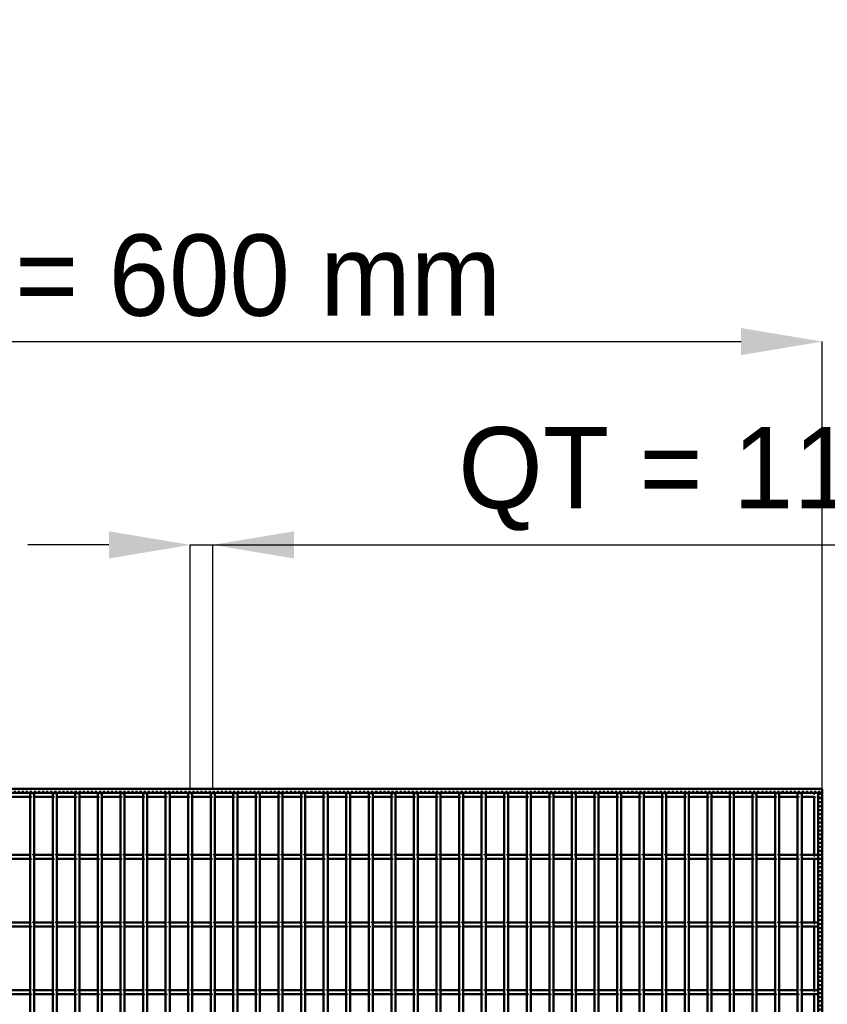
# Model space of a CAD drawing. Header units: millimetres. Extents: x -646 to 505, y -500 to 878.
# Tile 18 of 19: x -95 to 302, y 394 to 878. Entities that reach past the tile are written whole.
import ezdxf

# ---------------------------------------------------------------- set-up
doc = ezdxf.new("R2010")
doc.units = ezdxf.units.MM
doc.linetypes.add('Dashed', pattern=[2, 1, -1])
for name, color, linetype, lineweight in [('2d ConnectionPoints', 7, 'Continuous', 50), ('AM_0', 7, 'Continuous', 50), ('AM_5', 3, 'Continuous', 25), ('AM_9', 6, 'Dashed', 25)]:
    doc.layers.add(name, color=color, linetype=linetype, lineweight=lineweight)
doc.dimstyles.new('ISO-25', dxfattribs={"dimtxt": 2.5, "dimasz": 2.5, "dimexe": 1.25, "dimexo": 0.625, "dimtad": 1, "dimtxsty": 'Standard', "dimcen": 2.5, "dimadec": 0, "dimazin": 0, "dimtfac": 1, "dimtmove": 0, "dimatfit": 3, "dimfxl": 1, "dimarcsym": 0})

# ---------------------------------------------------------------- blocks, each defined once
blk = doc.blocks.new('1_o2buzjb7t2ollsxn3n00c1xvp________0_in_LPP230331121160010003500_4')
at = {"layer": 'AM_0'}
for p, q in [((296.05, 496.05), (296.05, 467.62)), ((298, 498), (298, -498)), ((298, 498), (300, 498)), ((300, 498), (300, -498)), ((296.05, 465.62), (296.05, 434.29)), ((296.05, 432.29), (296.05, 400.96)), ((296.05, 398.96), (296.05, 367.63))]:
    blk.add_line(p, q, dxfattribs=at)
at = {"layer": 'AM_9'}
for p, q in [((296.05, 498), (296.05, 496.05)), ((298.55, 498), (298.55, -498)), ((298.99, 498), (298.99, -498)), ((296.05, 467.62), (296.05, 465.62)), ((296.05, 434.29), (296.05, 432.29)), ((296.05, 400.96), (296.05, 398.96))]:
    blk.add_line(p, q, dxfattribs=at)
blk = doc.blocks.new('21_1n647ggv0jm93oxhef6jjnlen________0_in_LPP230331121160010003500_4')
at = {"layer": 'AM_0'}
for p, q in [((-89.88, -498), (-89.88, 498)), ((-87.88, 498), (-89.88, 498)), ((-87.88, -498), (-87.88, 498))]:
    blk.add_line(p, q, dxfattribs=at)
blk = doc.blocks.new('22_70qdvtxojxpfez64herk7lijg________0_in_LPP230331121160010003500_4')
at = {"layer": 'AM_0'}
for p, q in [((-78.77, -498), (-78.77, 498)), ((-76.77, 498), (-78.77, 498)), ((-76.77, -498), (-76.77, 498))]:
    blk.add_line(p, q, dxfattribs=at)
blk = doc.blocks.new('23_nyu8tbk7vxf52ndiqmlcc1q6r________0_in_LPP230331121160010003500_4')
at = {"layer": 'AM_0'}
for p, q in [((-67.66, -498), (-67.66, 498)), ((-65.66, 498), (-67.66, 498)), ((-65.66, -498), (-65.66, 498))]:
    blk.add_line(p, q, dxfattribs=at)
blk = doc.blocks.new('24_momndqj3a9fl57pfyshcy0agu________0_in_LPP230331121160010003500_4')
at = {"layer": 'AM_0'}
for p, q in [((-56.55, -498), (-56.55, 498)), ((-54.55, 498), (-56.55, 498)), ((-54.55, -498), (-54.55, 498))]:
    blk.add_line(p, q, dxfattribs=at)
blk = doc.blocks.new('25_g8bcsojqsedvojqu0pkttmf8s________0_in_LPP230331121160010003500_4')
at = {"layer": 'AM_0'}
for p, q in [((-45.44, -498), (-45.44, 498)), ((-43.44, 498), (-45.44, 498)), ((-43.44, -498), (-43.44, 498))]:
    blk.add_line(p, q, dxfattribs=at)
blk = doc.blocks.new('26_g05gsvrhaovovoxx7x1nnm7aa________0_in_LPP230331121160010003500_4')
at = {"layer": 'AM_0'}
for p, q in [((-34.33, -498), (-34.33, 498)), ((-32.33, 498), (-34.33, 498)), ((-32.33, -498), (-32.33, 498))]:
    blk.add_line(p, q, dxfattribs=at)
blk = doc.blocks.new('27_n2ioemxhudjj79hanhtcc0tce________0_in_LPP230331121160010003500_4')
at = {"layer": 'AM_0'}
for p, q in [((-23.22, -498), (-23.22, 498)), ((-21.22, 498), (-23.22, 498)), ((-21.22, -498), (-21.22, 498))]:
    blk.add_line(p, q, dxfattribs=at)
blk = doc.blocks.new('28_rxi9jo2fpfwqhpmin6bkxf1en________0_in_LPP230331121160010003500_4')
at = {"layer": 'AM_0'}
for p, q in [((-12.11, -498), (-12.11, 498)), ((-10.11, 498), (-12.11, 498)), ((-10.11, -498), (-10.11, 498))]:
    blk.add_line(p, q, dxfattribs=at)
blk = doc.blocks.new('29_mei83umf1pokd8qkpmgg5a99i________0_in_LPP230331121160010003500_4')
at = {"layer": 'AM_0'}
for p, q in [((-1, -498), (-1, 498)), ((1, 498), (-1, 498)), ((1, -498), (1, 498))]:
    blk.add_line(p, q, dxfattribs=at)
blk = doc.blocks.new('30_lpx08fu1xb0jczx9nsrg5bq9n________0_in_LPP230331121160010003500_4')
at = {"layer": 'AM_0'}
for p, q in [((10.11, -498), (10.11, 498)), ((12.11, 498), (10.11, 498)), ((12.11, -498), (12.11, 498))]:
    blk.add_line(p, q, dxfattribs=at)
blk = doc.blocks.new('31_v1ei9mu8ccyd3gjph0kg9zqce________0_in_LPP230331121160010003500_4')
at = {"layer": 'AM_0'}
for p, q in [((21.22, -498), (21.22, 498)), ((23.22, 498), (21.22, 498)), ((23.22, -498), (23.22, 498))]:
    blk.add_line(p, q, dxfattribs=at)
blk = doc.blocks.new('32_3qsga4y6fvib5yzf4go6vryyf________0_in_LPP230331121160010003500_4')
at = {"layer": 'AM_0'}
for p, q in [((32.33, -498), (32.33, 498)), ((34.33, 498), (32.33, 498)), ((34.33, -498), (34.33, 498))]:
    blk.add_line(p, q, dxfattribs=at)
blk = doc.blocks.new('33_ra41k01jhae5yuk4f8kktz9xf________0_in_LPP230331121160010003500_4')
at = {"layer": 'AM_0'}
for p, q in [((43.44, -498), (43.44, 498)), ((45.44, 498), (43.44, 498)), ((45.44, -498), (45.44, 498))]:
    blk.add_line(p, q, dxfattribs=at)
blk = doc.blocks.new('34_teqbtgdylbhogf62r7rfvmjkg________0_in_LPP230331121160010003500_4')
at = {"layer": 'AM_0'}
for p, q in [((54.55, -498), (54.55, 498)), ((56.55, 498), (54.55, 498)), ((56.55, -498), (56.55, 498))]:
    blk.add_line(p, q, dxfattribs=at)
blk = doc.blocks.new('35_oni6b24jiuphw4svnt5j21xsh________0_in_LPP230331121160010003500_4')
at = {"layer": 'AM_0'}
for p, q in [((65.66, -498), (65.66, 498)), ((67.66, 498), (65.66, 498)), ((67.66, -498), (67.66, 498))]:
    blk.add_line(p, q, dxfattribs=at)
blk = doc.blocks.new('36_gycrioaof2zubumzyd9nj6e0q________0_in_LPP230331121160010003500_4')
at = {"layer": 'AM_0'}
for p, q in [((76.77, -498), (76.77, 498)), ((78.77, 498), (76.77, 498)), ((78.77, -498), (78.77, 498))]:
    blk.add_line(p, q, dxfattribs=at)
blk = doc.blocks.new('37_0fcr8zzt0nlkgfly173um289e________0_in_LPP230331121160010003500_4')
at = {"layer": 'AM_0'}
for p, q in [((87.88, -498), (87.88, 498)), ((89.88, 498), (87.88, 498)), ((89.88, -498), (89.88, 498))]:
    blk.add_line(p, q, dxfattribs=at)
blk = doc.blocks.new('38_ut5q1g86m1icacvygai0n4kwh________0_in_LPP230331121160010003500_4')
at = {"layer": 'AM_0'}
for p, q in [((98.99, -498), (98.99, 498)), ((100.99, 498), (98.99, 498)), ((100.99, -498), (100.99, 498))]:
    blk.add_line(p, q, dxfattribs=at)
blk = doc.blocks.new('39_kbd2facbwxfj7r3atxygpzm6m________0_in_LPP230331121160010003500_4')
at = {"layer": 'AM_0'}
for p, q in [((110.1, -498), (110.1, 498)), ((112.1, 498), (110.1, 498)), ((112.1, -498), (112.1, 498))]:
    blk.add_line(p, q, dxfattribs=at)
blk = doc.blocks.new('40_cfhwgm38ca6lpbpi29yp03r0p________0_in_LPP230331121160010003500_4')
at = {"layer": 'AM_0'}
for p, q in [((121.21, -498), (121.21, 498)), ((123.21, 498), (121.21, 498)), ((123.21, -498), (123.21, 498))]:
    blk.add_line(p, q, dxfattribs=at)
blk = doc.blocks.new('41_fbz27dw6j6j850l09tmm2ucnk________0_in_LPP230331121160010003500_4')
at = {"layer": 'AM_0'}
for p, q in [((132.32, -498), (132.32, 498)), ((134.32, 498), (132.32, 498)), ((134.32, -498), (134.32, 498))]:
    blk.add_line(p, q, dxfattribs=at)
blk = doc.blocks.new('42_f2hvt2qa211akgzbiyg2wontg________0_in_LPP230331121160010003500_4')
at = {"layer": 'AM_0'}
for p, q in [((143.43, -498), (143.43, 498)), ((145.43, 498), (143.43, 498)), ((145.43, -498), (145.43, 498))]:
    blk.add_line(p, q, dxfattribs=at)
blk = doc.blocks.new('43_pb4u4gq9jogvbfivolyd0j09d________0_in_LPP230331121160010003500_4')
at = {"layer": 'AM_0'}
for p, q in [((154.54, -498), (154.54, 498)), ((156.54, 498), (154.54, 498)), ((156.54, -498), (156.54, 498))]:
    blk.add_line(p, q, dxfattribs=at)
blk = doc.blocks.new('44_nqy1eaonxbmdunn7yehsepxyt________0_in_LPP230331121160010003500_4')
at = {"layer": 'AM_0'}
for p, q in [((165.65, -498), (165.65, 498)), ((167.65, 498), (165.65, 498)), ((167.65, -498), (167.65, 498))]:
    blk.add_line(p, q, dxfattribs=at)
blk = doc.blocks.new('45_runslm8z1rp66zbsgses0m19p________0_in_LPP230331121160010003500_4')
at = {"layer": 'AM_0'}
for p, q in [((176.76, -498), (176.76, 498)), ((178.76, 498), (176.76, 498)), ((178.76, -498), (178.76, 498))]:
    blk.add_line(p, q, dxfattribs=at)
blk = doc.blocks.new('46_exffjpeqdlmf99qqc7h05lyky________0_in_LPP230331121160010003500_4')
at = {"layer": 'AM_0'}
for p, q in [((187.87, -498), (187.87, 498)), ((189.87, 498), (187.87, 498)), ((189.87, -498), (189.87, 498))]:
    blk.add_line(p, q, dxfattribs=at)
blk = doc.blocks.new('47_gz04h6jvx8cg67i1mwzvd42dc________0_in_LPP230331121160010003500_4')
at = {"layer": 'AM_0'}
for p, q in [((198.98, -498), (198.98, 498)), ((200.98, 498), (198.98, 498)), ((200.98, -498), (200.98, 498))]:
    blk.add_line(p, q, dxfattribs=at)
blk = doc.blocks.new('48_b9nzqopoehymwleeb1gwfedds________0_in_LPP230331121160010003500_4')
at = {"layer": 'AM_0'}
for p, q in [((210.09, -498), (210.09, 498)), ((212.09, 498), (210.09, 498)), ((212.09, -498), (212.09, 498))]:
    blk.add_line(p, q, dxfattribs=at)
blk = doc.blocks.new('49_yyxgppt1ahztb03k9z3xycomg________0_in_LPP230331121160010003500_4')
at = {"layer": 'AM_0'}
for p, q in [((221.2, -498), (221.2, 498)), ((223.2, 498), (221.2, 498)), ((223.2, -498), (223.2, 498))]:
    blk.add_line(p, q, dxfattribs=at)
blk = doc.blocks.new('50_gm2nh4hzrv4u7hzpw3dfemqac________0_in_LPP230331121160010003500_4')
at = {"layer": 'AM_0'}
for p, q in [((232.31, -498), (232.31, 498)), ((234.31, 498), (232.31, 498)), ((234.31, -498), (234.31, 498))]:
    blk.add_line(p, q, dxfattribs=at)
blk = doc.blocks.new('51_ptap3z6szjrr3a49b5lriijid________0_in_LPP230331121160010003500_4')
at = {"layer": 'AM_0'}
for p, q in [((243.42, -498), (243.42, 498)), ((245.42, 498), (243.42, 498)), ((245.42, -498), (245.42, 498))]:
    blk.add_line(p, q, dxfattribs=at)
blk = doc.blocks.new('52_uukuw3edz4rmbzl9m5uqx05ui________0_in_LPP230331121160010003500_4')
at = {"layer": 'AM_0'}
for p, q in [((254.53, -498), (254.53, 498)), ((256.53, 498), (254.53, 498)), ((256.53, -498), (256.53, 498))]:
    blk.add_line(p, q, dxfattribs=at)
blk = doc.blocks.new('53_qxlyxc7zrpgemh62kl3nvfngk________0_in_LPP230331121160010003500_4')
at = {"layer": 'AM_0'}
for p, q in [((265.64, -498), (265.64, 498)), ((267.64, 498), (265.64, 498)), ((267.64, -498), (267.64, 498))]:
    blk.add_line(p, q, dxfattribs=at)
blk = doc.blocks.new('54_8lghihonejpdop8j693hdb0pl________0_in_LPP230331121160010003500_4')
at = {"layer": 'AM_0'}
for p, q in [((276.75, -498), (276.75, 498)), ((278.75, 498), (276.75, 498)), ((278.75, -498), (278.75, 498))]:
    blk.add_line(p, q, dxfattribs=at)
blk = doc.blocks.new('55_k22txh74wmacn78lcbny7ia2p________0_in_LPP230331121160010003500_4')
at = {"layer": 'AM_0'}
for p, q in [((287.86, -498), (287.86, 498)), ((289.86, 498), (287.86, 498)), ((289.86, -498), (289.86, 498))]:
    blk.add_line(p, q, dxfattribs=at)
blk = doc.blocks.new('56_dy39wkh206ju5q0nz3gylhpwg________0_in_LPP230331121160010003500_4')
at = {"layer": 'AM_0'}
for p, q in [((-300, 500), (300, 500)), ((300, 498), (300, 500)), ((-300, 498), (300, 498)), ((-98.99, 496.05), (-89.88, 496.05)), ((-87.88, 496.05), (-78.77, 496.05)), ((-76.77, 496.05), (-67.66, 496.05)), ((-65.66, 496.05), (-56.55, 496.05)), ((-54.55, 496.05), (-45.44, 496.05)), ((-43.44, 496.05), (-34.33, 496.05)), ((-32.33, 496.05), (-23.22, 496.05)), ((-21.22, 496.05), (-12.11, 496.05)), ((-10.11, 496.05), (-1, 496.05)), ((1, 496.05), (10.11, 496.05)), ((12.11, 496.05), (21.22, 496.05)), ((23.22, 496.05), (32.33, 496.05)), ((34.33, 496.05), (43.44, 496.05)), ((45.44, 496.05), (54.55, 496.05)), ((56.55, 496.05), (65.66, 496.05)), ((67.66, 496.05), (76.77, 496.05)), ((78.77, 496.05), (87.88, 496.05)), ((89.88, 496.05), (98.99, 496.05)), ((100.99, 496.05), (110.1, 496.05)), ((112.1, 496.05), (121.21, 496.05)), ((123.21, 496.05), (132.32, 496.05)), ((134.32, 496.05), (143.43, 496.05)), ((145.43, 496.05), (154.54, 496.05)), ((156.54, 496.05), (165.65, 496.05)), ((167.65, 496.05), (176.76, 496.05)), ((178.76, 496.05), (187.87, 496.05)), ((189.87, 496.05), (198.98, 496.05)), ((200.98, 496.05), (210.09, 496.05)), ((212.09, 496.05), (221.2, 496.05)), ((223.2, 496.05), (232.31, 496.05)), ((234.31, 496.05), (243.42, 496.05)), ((245.42, 496.05), (254.53, 496.05)), ((256.53, 496.05), (265.64, 496.05)), ((267.64, 496.05), (276.75, 496.05)), ((278.75, 496.05), (287.86, 496.05)), ((289.86, 496.05), (296.05, 496.05))]:
    blk.add_line(p, q, dxfattribs=at)
at = {"layer": 'AM_9'}
for p, q in [((-300, 498.92), (300, 498.92)), ((-300, 498.4), (300, 498.4)), ((-89.88, 496.05), (-87.88, 496.05)), ((-78.77, 496.05), (-76.77, 496.05)), ((-67.66, 496.05), (-65.66, 496.05)), ((-56.55, 496.05), (-54.55, 496.05)), ((-45.44, 496.05), (-43.44, 496.05)), ((-34.33, 496.05), (-32.33, 496.05)), ((-23.22, 496.05), (-21.22, 496.05)), ((-12.11, 496.05), (-10.11, 496.05)), ((-1, 496.05), (1, 496.05)), ((10.11, 496.05), (12.11, 496.05)), ((21.22, 496.05), (23.22, 496.05)), ((32.33, 496.05), (34.33, 496.05)), ((43.44, 496.05), (45.44, 496.05)), ((54.55, 496.05), (56.55, 496.05)), ((65.66, 496.05), (67.66, 496.05)), ((76.77, 496.05), (78.77, 496.05)), ((87.88, 496.05), (89.88, 496.05)), ((98.99, 496.05), (100.99, 496.05)), ((110.1, 496.05), (112.1, 496.05)), ((121.21, 496.05), (123.21, 496.05)), ((132.32, 496.05), (134.32, 496.05)), ((143.43, 496.05), (145.43, 496.05)), ((154.54, 496.05), (156.54, 496.05)), ((165.65, 496.05), (167.65, 496.05)), ((176.76, 496.05), (178.76, 496.05)), ((187.87, 496.05), (189.87, 496.05)), ((198.98, 496.05), (200.98, 496.05)), ((210.09, 496.05), (212.09, 496.05)), ((221.2, 496.05), (223.2, 496.05)), ((232.31, 496.05), (234.31, 496.05)), ((243.42, 496.05), (245.42, 496.05)), ((254.53, 496.05), (256.53, 496.05)), ((265.64, 496.05), (267.64, 496.05)), ((276.75, 496.05), (278.75, 496.05)), ((287.86, 496.05), (289.86, 496.05)), ((296.05, 496.05), (300, 496.05))]:
    blk.add_line(p, q, dxfattribs=at)
blk = doc.blocks.new('83_u45u33k5lwgu9dfancvpbevkd________0_in_LPP230331121160010003500_4')
at = {"layer": 'AM_0'}
for p, q in [((-89.88, 400.96), (-98.99, 400.96)), ((-89.88, 398.96), (-98.99, 398.96)), ((-89.88, 400.96), (-89.88, 398.96)), ((-87.88, 398.96), (-87.88, 400.96)), ((-78.77, 400.96), (-87.88, 400.96)), ((-78.77, 398.96), (-87.88, 398.96)), ((-78.77, 400.96), (-78.77, 398.96)), ((-67.66, 400.96), (-76.77, 400.96)), ((-76.77, 398.96), (-76.77, 400.96)), ((-67.66, 398.96), (-76.77, 398.96)), ((-67.66, 400.96), (-67.66, 398.96)), ((-65.66, 398.96), (-65.66, 400.96)), ((-56.55, 400.96), (-65.66, 400.96)), ((-56.55, 398.96), (-65.66, 398.96)), ((-56.55, 400.96), (-56.55, 398.96)), ((-45.44, 400.96), (-54.55, 400.96)), ((-54.55, 398.96), (-54.55, 400.96)), ((-45.44, 398.96), (-54.55, 398.96)), ((-45.44, 400.96), (-45.44, 398.96)), ((-43.44, 398.96), (-43.44, 400.96)), ((-34.33, 400.96), (-43.44, 400.96)), ((-34.33, 398.96), (-43.44, 398.96)), ((-34.33, 400.96), (-34.33, 398.96)), ((-23.22, 400.96), (-32.33, 400.96)), ((-32.33, 398.96), (-32.33, 400.96)), ((-23.22, 398.96), (-32.33, 398.96)), ((-23.22, 400.96), (-23.22, 398.96)), ((-21.22, 398.96), (-21.22, 400.96)), ((-12.11, 400.96), (-21.22, 400.96)), ((-12.11, 398.96), (-21.22, 398.96)), ((-12.11, 400.96), (-12.11, 398.96)), ((-1, 400.96), (-10.11, 400.96)), ((-10.11, 398.96), (-10.11, 400.96)), ((-1, 398.96), (-10.11, 398.96)), ((-1, 400.96), (-1, 398.96)), ((1, 398.96), (1, 400.96)), ((10.11, 400.96), (1, 400.96)), ((10.11, 398.96), (1, 398.96)), ((10.11, 400.96), (10.11, 398.96)), ((21.22, 400.96), (12.11, 400.96)), ((12.11, 398.96), (12.11, 400.96)), ((21.22, 398.96), (12.11, 398.96)), ((21.22, 400.96), (21.22, 398.96)), ((23.22, 398.96), (23.22, 400.96)), ((32.33, 400.96), (23.22, 400.96)), ((32.33, 398.96), (23.22, 398.96)), ((32.33, 400.96), (32.33, 398.96)), ((43.44, 400.96), (34.33, 400.96)), ((34.33, 398.96), (34.33, 400.96)), ((43.44, 398.96), (34.33, 398.96)), ((43.44, 400.96), (43.44, 398.96)), ((45.44, 398.96), (45.44, 400.96)), ((54.55, 400.96), (45.44, 400.96)), ((54.55, 398.96), (45.44, 398.96)), ((54.55, 400.96), (54.55, 398.96)), ((65.66, 400.96), (56.55, 400.96)), ((56.55, 398.96), (56.55, 400.96)), ((65.66, 398.96), (56.55, 398.96)), ((65.66, 400.96), (65.66, 398.96)), ((67.66, 398.96), (67.66, 400.96)), ((76.77, 400.96), (67.66, 400.96)), ((76.77, 398.96), (67.66, 398.96)), ((76.77, 400.96), (76.77, 398.96)), ((87.88, 400.96), (78.77, 400.96)), ((78.77, 398.96), (78.77, 400.96)), ((87.88, 398.96), (78.77, 398.96)), ((87.88, 400.96), (87.88, 398.96)), ((89.88, 398.96), (89.88, 400.96)), ((98.99, 400.96), (89.88, 400.96)), ((98.99, 398.96), (89.88, 398.96)), ((98.99, 400.96), (98.99, 398.96)), ((110.1, 400.96), (100.99, 400.96)), ((100.99, 398.96), (100.99, 400.96)), ((110.1, 398.96), (100.99, 398.96)), ((110.1, 400.96), (110.1, 398.96)), ((112.1, 398.96), (112.1, 400.96)), ((121.21, 400.96), (112.1, 400.96)), ((121.21, 398.96), (112.1, 398.96)), ((121.21, 400.96), (121.21, 398.96)), ((132.32, 400.96), (123.21, 400.96)), ((123.21, 398.96), (123.21, 400.96)), ((132.32, 398.96), (123.21, 398.96)), ((132.32, 400.96), (132.32, 398.96)), ((134.32, 398.96), (134.32, 400.96)), ((143.43, 400.96), (134.32, 400.96)), ((143.43, 398.96), (134.32, 398.96)), ((143.43, 400.96), (143.43, 398.96)), ((145.43, 398.96), (145.43, 400.96)), ((154.54, 400.96), (145.43, 400.96)), ((154.54, 398.96), (145.43, 398.96)), ((154.54, 400.96), (154.54, 398.96)), ((156.54, 398.96), (156.54, 400.96)), ((165.65, 400.96), (156.54, 400.96)), ((165.65, 398.96), (156.54, 398.96)), ((165.65, 400.96), (165.65, 398.96)), ((167.65, 398.96), (167.65, 400.96)), ((176.76, 400.96), (167.65, 400.96)), ((176.76, 398.96), (167.65, 398.96)), ((176.76, 400.96), (176.76, 398.96)), ((178.76, 398.96), (178.76, 400.96)), ((187.87, 400.96), (178.76, 400.96)), ((187.87, 398.96), (178.76, 398.96)), ((187.87, 400.96), (187.87, 398.96)), ((189.87, 398.96), (189.87, 400.96)), ((198.98, 400.96), (189.87, 400.96)), ((198.98, 398.96), (189.87, 398.96)), ((198.98, 400.96), (198.98, 398.96)), ((200.98, 398.96), (200.98, 400.96)), ((210.09, 400.96), (200.98, 400.96)), ((210.09, 398.96), (200.98, 398.96)), ((210.09, 400.96), (210.09, 398.96)), ((212.09, 398.96), (212.09, 400.96)), ((221.2, 400.96), (212.09, 400.96)), ((221.2, 398.96), (212.09, 398.96)), ((221.2, 400.96), (221.2, 398.96)), ((223.2, 398.96), (223.2, 400.96)), ((232.31, 400.96), (223.2, 400.96)), ((232.31, 398.96), (223.2, 398.96)), ((232.31, 400.96), (232.31, 398.96)), ((234.31, 398.96), (234.31, 400.96)), ((243.42, 400.96), (234.31, 400.96)), ((243.42, 398.96), (234.31, 398.96)), ((243.42, 400.96), (243.42, 398.96)), ((245.42, 398.96), (245.42, 400.96)), ((254.53, 400.96), (245.42, 400.96)), ((254.53, 398.96), (245.42, 398.96)), ((254.53, 400.96), (254.53, 398.96)), ((256.53, 398.96), (256.53, 400.96)), ((265.64, 400.96), (256.53, 400.96)), ((265.64, 398.96), (256.53, 398.96)), ((265.64, 400.96), (265.64, 398.96)), ((267.64, 398.96), (267.64, 400.96)), ((276.75, 400.96), (267.64, 400.96)), ((276.75, 398.96), (267.64, 398.96)), ((276.75, 400.96), (276.75, 398.96)), ((278.75, 398.96), (278.75, 400.96)), ((287.86, 400.96), (278.75, 400.96)), ((287.86, 398.96), (278.75, 398.96)), ((287.86, 400.96), (287.86, 398.96)), ((289.86, 398.96), (289.86, 400.96)), ((298, 400.96), (289.86, 400.96)), ((298, 398.96), (289.86, 398.96)), ((298, 400.96), (298, 398.96))]:
    blk.add_line(p, q, dxfattribs=at)
at = {"layer": 'AM_9'}
for p, q in [((-87.88, 400.96), (-89.88, 400.96)), ((-89.88, 398.96), (-87.88, 398.96)), ((-76.77, 400.96), (-78.77, 400.96)), ((-78.77, 398.96), (-76.77, 398.96)), ((-65.66, 400.96), (-67.66, 400.96)), ((-67.66, 398.96), (-65.66, 398.96)), ((-54.55, 400.96), (-56.55, 400.96)), ((-56.55, 398.96), (-54.55, 398.96)), ((-43.44, 400.96), (-45.44, 400.96)), ((-45.44, 398.96), (-43.44, 398.96)), ((-32.33, 400.96), (-34.33, 400.96)), ((-34.33, 398.96), (-32.33, 398.96)), ((-21.22, 400.96), (-23.22, 400.96)), ((-23.22, 398.96), (-21.22, 398.96)), ((-10.11, 400.96), (-12.11, 400.96)), ((-12.11, 398.96), (-10.11, 398.96)), ((1, 400.96), (-1, 400.96)), ((-1, 398.96), (1, 398.96)), ((12.11, 400.96), (10.11, 400.96)), ((10.11, 398.96), (12.11, 398.96)), ((23.22, 400.96), (21.22, 400.96)), ((21.22, 398.96), (23.22, 398.96)), ((34.33, 400.96), (32.33, 400.96)), ((32.33, 398.96), (34.33, 398.96)), ((45.44, 400.96), (43.44, 400.96)), ((43.44, 398.96), (45.44, 398.96)), ((56.55, 400.96), (54.55, 400.96)), ((54.55, 398.96), (56.55, 398.96)), ((67.66, 400.96), (65.66, 400.96)), ((65.66, 398.96), (67.66, 398.96)), ((78.77, 400.96), (76.77, 400.96)), ((76.77, 398.96), (78.77, 398.96)), ((89.88, 400.96), (87.88, 400.96)), ((87.88, 398.96), (89.88, 398.96)), ((100.99, 400.96), (98.99, 400.96)), ((98.99, 398.96), (100.99, 398.96)), ((112.1, 400.96), (110.1, 400.96)), ((110.1, 398.96), (112.1, 398.96)), ((123.21, 400.96), (121.21, 400.96)), ((121.21, 398.96), (123.21, 398.96)), ((134.32, 400.96), (132.32, 400.96)), ((132.32, 398.96), (134.32, 398.96)), ((145.43, 400.96), (143.43, 400.96)), ((143.43, 398.96), (145.43, 398.96)), ((156.54, 400.96), (154.54, 400.96)), ((154.54, 398.96), (156.54, 398.96)), ((167.65, 400.96), (165.65, 400.96)), ((165.65, 398.96), (167.65, 398.96)), ((178.76, 400.96), (176.76, 400.96)), ((176.76, 398.96), (178.76, 398.96)), ((189.87, 400.96), (187.87, 400.96)), ((187.87, 398.96), (189.87, 398.96)), ((200.98, 400.96), (198.98, 400.96)), ((198.98, 398.96), (200.98, 398.96)), ((212.09, 400.96), (210.09, 400.96)), ((210.09, 398.96), (212.09, 398.96)), ((223.2, 400.96), (221.2, 400.96)), ((221.2, 398.96), (223.2, 398.96)), ((234.31, 400.96), (232.31, 400.96)), ((232.31, 398.96), (234.31, 398.96)), ((245.42, 400.96), (243.42, 400.96)), ((243.42, 398.96), (245.42, 398.96)), ((256.53, 400.96), (254.53, 400.96)), ((254.53, 398.96), (256.53, 398.96)), ((267.64, 400.96), (265.64, 400.96)), ((265.64, 398.96), (267.64, 398.96)), ((278.75, 400.96), (276.75, 400.96)), ((276.75, 398.96), (278.75, 398.96)), ((289.86, 400.96), (287.86, 400.96)), ((287.86, 398.96), (289.86, 398.96))]:
    blk.add_line(p, q, dxfattribs=at)
blk = doc.blocks.new('84_702a9nmjs2zuek69ggeiynfml________0_in_LPP230331121160010003500_4')
at = {"layer": 'AM_0'}
for p, q in [((-89.88, 434.29), (-98.99, 434.29)), ((-89.88, 432.29), (-98.99, 432.29)), ((-89.88, 434.29), (-89.88, 432.29)), ((-87.88, 432.29), (-87.88, 434.29)), ((-78.77, 434.29), (-87.88, 434.29)), ((-78.77, 432.29), (-87.88, 432.29)), ((-78.77, 434.29), (-78.77, 432.29)), ((-67.66, 434.29), (-76.77, 434.29)), ((-76.77, 432.29), (-76.77, 434.29)), ((-67.66, 432.29), (-76.77, 432.29)), ((-67.66, 434.29), (-67.66, 432.29)), ((-65.66, 432.29), (-65.66, 434.29)), ((-56.55, 434.29), (-65.66, 434.29)), ((-56.55, 432.29), (-65.66, 432.29)), ((-56.55, 434.29), (-56.55, 432.29)), ((-45.44, 434.29), (-54.55, 434.29)), ((-54.55, 432.29), (-54.55, 434.29)), ((-45.44, 432.29), (-54.55, 432.29)), ((-45.44, 434.29), (-45.44, 432.29)), ((-43.44, 432.29), (-43.44, 434.29)), ((-34.33, 434.29), (-43.44, 434.29)), ((-34.33, 432.29), (-43.44, 432.29)), ((-34.33, 434.29), (-34.33, 432.29)), ((-23.22, 434.29), (-32.33, 434.29)), ((-32.33, 432.29), (-32.33, 434.29)), ((-23.22, 432.29), (-32.33, 432.29)), ((-23.22, 434.29), (-23.22, 432.29)), ((-21.22, 432.29), (-21.22, 434.29)), ((-12.11, 434.29), (-21.22, 434.29)), ((-12.11, 432.29), (-21.22, 432.29)), ((-12.11, 434.29), (-12.11, 432.29)), ((-1, 434.29), (-10.11, 434.29)), ((-10.11, 432.29), (-10.11, 434.29)), ((-1, 432.29), (-10.11, 432.29)), ((-1, 434.29), (-1, 432.29)), ((1, 432.29), (1, 434.29)), ((10.11, 434.29), (1, 434.29)), ((10.11, 432.29), (1, 432.29)), ((10.11, 434.29), (10.11, 432.29)), ((21.22, 434.29), (12.11, 434.29)), ((12.11, 432.29), (12.11, 434.29)), ((21.22, 432.29), (12.11, 432.29)), ((21.22, 434.29), (21.22, 432.29)), ((23.22, 432.29), (23.22, 434.29)), ((32.33, 434.29), (23.22, 434.29)), ((32.33, 432.29), (23.22, 432.29)), ((32.33, 434.29), (32.33, 432.29)), ((43.44, 434.29), (34.33, 434.29)), ((34.33, 432.29), (34.33, 434.29)), ((43.44, 432.29), (34.33, 432.29)), ((43.44, 434.29), (43.44, 432.29)), ((45.44, 432.29), (45.44, 434.29)), ((54.55, 434.29), (45.44, 434.29)), ((54.55, 432.29), (45.44, 432.29)), ((54.55, 434.29), (54.55, 432.29)), ((65.66, 434.29), (56.55, 434.29)), ((56.55, 432.29), (56.55, 434.29)), ((65.66, 432.29), (56.55, 432.29)), ((65.66, 434.29), (65.66, 432.29)), ((67.66, 432.29), (67.66, 434.29)), ((76.77, 434.29), (67.66, 434.29)), ((76.77, 432.29), (67.66, 432.29)), ((76.77, 434.29), (76.77, 432.29)), ((87.88, 434.29), (78.77, 434.29)), ((78.77, 432.29), (78.77, 434.29)), ((87.88, 432.29), (78.77, 432.29)), ((87.88, 434.29), (87.88, 432.29)), ((89.88, 432.29), (89.88, 434.29)), ((98.99, 434.29), (89.88, 434.29)), ((98.99, 432.29), (89.88, 432.29)), ((98.99, 434.29), (98.99, 432.29)), ((110.1, 434.29), (100.99, 434.29)), ((100.99, 432.29), (100.99, 434.29)), ((110.1, 432.29), (100.99, 432.29)), ((110.1, 434.29), (110.1, 432.29)), ((112.1, 432.29), (112.1, 434.29)), ((121.21, 434.29), (112.1, 434.29)), ((121.21, 432.29), (112.1, 432.29)), ((121.21, 434.29), (121.21, 432.29)), ((132.32, 434.29), (123.21, 434.29)), ((123.21, 432.29), (123.21, 434.29)), ((132.32, 432.29), (123.21, 432.29)), ((132.32, 434.29), (132.32, 432.29)), ((134.32, 432.29), (134.32, 434.29)), ((143.43, 434.29), (134.32, 434.29)), ((143.43, 432.29), (134.32, 432.29)), ((143.43, 434.29), (143.43, 432.29)), ((145.43, 432.29), (145.43, 434.29)), ((154.54, 434.29), (145.43, 434.29)), ((154.54, 432.29), (145.43, 432.29)), ((154.54, 434.29), (154.54, 432.29)), ((156.54, 432.29), (156.54, 434.29)), ((165.65, 434.29), (156.54, 434.29)), ((165.65, 432.29), (156.54, 432.29)), ((165.65, 434.29), (165.65, 432.29)), ((167.65, 432.29), (167.65, 434.29)), ((176.76, 434.29), (167.65, 434.29)), ((176.76, 432.29), (167.65, 432.29)), ((176.76, 434.29), (176.76, 432.29)), ((178.76, 432.29), (178.76, 434.29)), ((187.87, 434.29), (178.76, 434.29)), ((187.87, 432.29), (178.76, 432.29)), ((187.87, 434.29), (187.87, 432.29)), ((189.87, 432.29), (189.87, 434.29)), ((198.98, 434.29), (189.87, 434.29)), ((198.98, 432.29), (189.87, 432.29)), ((198.98, 434.29), (198.98, 432.29)), ((200.98, 432.29), (200.98, 434.29)), ((210.09, 434.29), (200.98, 434.29)), ((210.09, 432.29), (200.98, 432.29)), ((210.09, 434.29), (210.09, 432.29)), ((212.09, 432.29), (212.09, 434.29)), ((221.2, 434.29), (212.09, 434.29)), ((221.2, 432.29), (212.09, 432.29)), ((221.2, 434.29), (221.2, 432.29)), ((223.2, 432.29), (223.2, 434.29)), ((232.31, 434.29), (223.2, 434.29)), ((232.31, 432.29), (223.2, 432.29)), ((232.31, 434.29), (232.31, 432.29)), ((234.31, 432.29), (234.31, 434.29)), ((243.42, 434.29), (234.31, 434.29)), ((243.42, 432.29), (234.31, 432.29)), ((243.42, 434.29), (243.42, 432.29)), ((245.42, 432.29), (245.42, 434.29)), ((254.53, 434.29), (245.42, 434.29)), ((254.53, 432.29), (245.42, 432.29)), ((254.53, 434.29), (254.53, 432.29)), ((256.53, 432.29), (256.53, 434.29)), ((265.64, 434.29), (256.53, 434.29)), ((265.64, 432.29), (256.53, 432.29)), ((265.64, 434.29), (265.64, 432.29)), ((267.64, 432.29), (267.64, 434.29)), ((276.75, 434.29), (267.64, 434.29)), ((276.75, 432.29), (267.64, 432.29)), ((276.75, 434.29), (276.75, 432.29)), ((278.75, 432.29), (278.75, 434.29)), ((287.86, 434.29), (278.75, 434.29)), ((287.86, 432.29), (278.75, 432.29)), ((287.86, 434.29), (287.86, 432.29)), ((289.86, 432.29), (289.86, 434.29)), ((298, 434.29), (289.86, 434.29)), ((298, 432.29), (289.86, 432.29)), ((298, 434.29), (298, 432.29))]:
    blk.add_line(p, q, dxfattribs=at)
at = {"layer": 'AM_9'}
for p, q in [((-87.88, 434.29), (-89.88, 434.29)), ((-89.88, 432.29), (-87.88, 432.29)), ((-76.77, 434.29), (-78.77, 434.29)), ((-78.77, 432.29), (-76.77, 432.29)), ((-65.66, 434.29), (-67.66, 434.29)), ((-67.66, 432.29), (-65.66, 432.29)), ((-54.55, 434.29), (-56.55, 434.29)), ((-56.55, 432.29), (-54.55, 432.29)), ((-43.44, 434.29), (-45.44, 434.29)), ((-45.44, 432.29), (-43.44, 432.29)), ((-32.33, 434.29), (-34.33, 434.29)), ((-34.33, 432.29), (-32.33, 432.29)), ((-21.22, 434.29), (-23.22, 434.29)), ((-23.22, 432.29), (-21.22, 432.29)), ((-10.11, 434.29), (-12.11, 434.29)), ((-12.11, 432.29), (-10.11, 432.29)), ((1, 434.29), (-1, 434.29)), ((-1, 432.29), (1, 432.29)), ((12.11, 434.29), (10.11, 434.29)), ((10.11, 432.29), (12.11, 432.29)), ((23.22, 434.29), (21.22, 434.29)), ((21.22, 432.29), (23.22, 432.29)), ((34.33, 434.29), (32.33, 434.29)), ((32.33, 432.29), (34.33, 432.29)), ((45.44, 434.29), (43.44, 434.29)), ((43.44, 432.29), (45.44, 432.29)), ((56.55, 434.29), (54.55, 434.29)), ((54.55, 432.29), (56.55, 432.29)), ((67.66, 434.29), (65.66, 434.29)), ((65.66, 432.29), (67.66, 432.29)), ((78.77, 434.29), (76.77, 434.29)), ((76.77, 432.29), (78.77, 432.29)), ((89.88, 434.29), (87.88, 434.29)), ((87.88, 432.29), (89.88, 432.29)), ((100.99, 434.29), (98.99, 434.29)), ((98.99, 432.29), (100.99, 432.29)), ((112.1, 434.29), (110.1, 434.29)), ((110.1, 432.29), (112.1, 432.29)), ((123.21, 434.29), (121.21, 434.29)), ((121.21, 432.29), (123.21, 432.29)), ((134.32, 434.29), (132.32, 434.29)), ((132.32, 432.29), (134.32, 432.29)), ((145.43, 434.29), (143.43, 434.29)), ((143.43, 432.29), (145.43, 432.29)), ((156.54, 434.29), (154.54, 434.29)), ((154.54, 432.29), (156.54, 432.29)), ((167.65, 434.29), (165.65, 434.29)), ((165.65, 432.29), (167.65, 432.29)), ((178.76, 434.29), (176.76, 434.29)), ((176.76, 432.29), (178.76, 432.29)), ((189.87, 434.29), (187.87, 434.29)), ((187.87, 432.29), (189.87, 432.29)), ((200.98, 434.29), (198.98, 434.29)), ((198.98, 432.29), (200.98, 432.29)), ((212.09, 434.29), (210.09, 434.29)), ((210.09, 432.29), (212.09, 432.29)), ((223.2, 434.29), (221.2, 434.29)), ((221.2, 432.29), (223.2, 432.29)), ((234.31, 434.29), (232.31, 434.29)), ((232.31, 432.29), (234.31, 432.29)), ((245.42, 434.29), (243.42, 434.29)), ((243.42, 432.29), (245.42, 432.29)), ((256.53, 434.29), (254.53, 434.29)), ((254.53, 432.29), (256.53, 432.29)), ((267.64, 434.29), (265.64, 434.29)), ((265.64, 432.29), (267.64, 432.29)), ((278.75, 434.29), (276.75, 434.29)), ((276.75, 432.29), (278.75, 432.29)), ((289.86, 434.29), (287.86, 434.29)), ((287.86, 432.29), (289.86, 432.29))]:
    blk.add_line(p, q, dxfattribs=at)
blk = doc.blocks.new('85_d48dwjuo84218h2rhci7m6unc________0_in_LPP230331121160010003500_4')
at = {"layer": 'AM_0'}
for p, q in [((-89.88, 467.62), (-98.99, 467.62)), ((-89.88, 465.62), (-98.99, 465.62)), ((-89.88, 467.62), (-89.88, 465.62)), ((-87.88, 465.62), (-87.88, 467.62)), ((-78.77, 467.62), (-87.88, 467.62)), ((-78.77, 465.62), (-87.88, 465.62)), ((-78.77, 467.62), (-78.77, 465.62)), ((-67.66, 467.62), (-76.77, 467.62)), ((-76.77, 465.62), (-76.77, 467.62)), ((-67.66, 465.62), (-76.77, 465.62)), ((-67.66, 467.62), (-67.66, 465.62)), ((-65.66, 465.62), (-65.66, 467.62)), ((-56.55, 467.62), (-65.66, 467.62)), ((-56.55, 465.62), (-65.66, 465.62)), ((-56.55, 467.62), (-56.55, 465.62)), ((-45.44, 467.62), (-54.55, 467.62)), ((-54.55, 465.62), (-54.55, 467.62)), ((-45.44, 465.62), (-54.55, 465.62)), ((-45.44, 467.62), (-45.44, 465.62)), ((-43.44, 465.62), (-43.44, 467.62)), ((-34.33, 467.62), (-43.44, 467.62)), ((-34.33, 465.62), (-43.44, 465.62)), ((-34.33, 467.62), (-34.33, 465.62)), ((-23.22, 467.62), (-32.33, 467.62)), ((-32.33, 465.62), (-32.33, 467.62)), ((-23.22, 465.62), (-32.33, 465.62)), ((-23.22, 467.62), (-23.22, 465.62)), ((-21.22, 465.62), (-21.22, 467.62)), ((-12.11, 467.62), (-21.22, 467.62)), ((-12.11, 465.62), (-21.22, 465.62)), ((-12.11, 467.62), (-12.11, 465.62)), ((-1, 467.62), (-10.11, 467.62)), ((-10.11, 465.62), (-10.11, 467.62)), ((-1, 465.62), (-10.11, 465.62)), ((-1, 467.62), (-1, 465.62)), ((1, 465.62), (1, 467.62)), ((10.11, 467.62), (1, 467.62)), ((10.11, 465.62), (1, 465.62)), ((10.11, 467.62), (10.11, 465.62)), ((21.22, 467.62), (12.11, 467.62)), ((12.11, 465.62), (12.11, 467.62)), ((21.22, 465.62), (12.11, 465.62)), ((21.22, 467.62), (21.22, 465.62)), ((23.22, 465.62), (23.22, 467.62)), ((32.33, 467.62), (23.22, 467.62)), ((32.33, 465.62), (23.22, 465.62)), ((32.33, 467.62), (32.33, 465.62)), ((43.44, 467.62), (34.33, 467.62)), ((34.33, 465.62), (34.33, 467.62)), ((43.44, 465.62), (34.33, 465.62)), ((43.44, 467.62), (43.44, 465.62)), ((45.44, 465.62), (45.44, 467.62)), ((54.55, 467.62), (45.44, 467.62)), ((54.55, 465.62), (45.44, 465.62)), ((54.55, 467.62), (54.55, 465.62)), ((65.66, 467.62), (56.55, 467.62)), ((56.55, 465.62), (56.55, 467.62)), ((65.66, 465.62), (56.55, 465.62)), ((65.66, 467.62), (65.66, 465.62)), ((67.66, 465.62), (67.66, 467.62)), ((76.77, 467.62), (67.66, 467.62)), ((76.77, 465.62), (67.66, 465.62)), ((76.77, 467.62), (76.77, 465.62)), ((87.88, 467.62), (78.77, 467.62)), ((78.77, 465.62), (78.77, 467.62)), ((87.88, 465.62), (78.77, 465.62)), ((87.88, 467.62), (87.88, 465.62)), ((89.88, 465.62), (89.88, 467.62)), ((98.99, 467.62), (89.88, 467.62)), ((98.99, 465.62), (89.88, 465.62)), ((98.99, 467.62), (98.99, 465.62)), ((110.1, 467.62), (100.99, 467.62)), ((100.99, 465.62), (100.99, 467.62)), ((110.1, 465.62), (100.99, 465.62)), ((110.1, 467.62), (110.1, 465.62)), ((112.1, 465.62), (112.1, 467.62)), ((121.21, 467.62), (112.1, 467.62)), ((121.21, 465.62), (112.1, 465.62)), ((121.21, 467.62), (121.21, 465.62)), ((132.32, 467.62), (123.21, 467.62)), ((123.21, 465.62), (123.21, 467.62)), ((132.32, 465.62), (123.21, 465.62)), ((132.32, 467.62), (132.32, 465.62)), ((134.32, 465.62), (134.32, 467.62)), ((143.43, 467.62), (134.32, 467.62)), ((143.43, 465.62), (134.32, 465.62)), ((143.43, 467.62), (143.43, 465.62)), ((145.43, 465.62), (145.43, 467.62)), ((154.54, 467.62), (145.43, 467.62)), ((154.54, 465.62), (145.43, 465.62)), ((154.54, 467.62), (154.54, 465.62)), ((156.54, 465.62), (156.54, 467.62)), ((165.65, 467.62), (156.54, 467.62)), ((165.65, 465.62), (156.54, 465.62)), ((165.65, 467.62), (165.65, 465.62)), ((167.65, 465.62), (167.65, 467.62)), ((176.76, 467.62), (167.65, 467.62)), ((176.76, 465.62), (167.65, 465.62)), ((176.76, 467.62), (176.76, 465.62)), ((178.76, 465.62), (178.76, 467.62)), ((187.87, 467.62), (178.76, 467.62)), ((187.87, 465.62), (178.76, 465.62)), ((187.87, 467.62), (187.87, 465.62)), ((189.87, 465.62), (189.87, 467.62)), ((198.98, 467.62), (189.87, 467.62)), ((198.98, 465.62), (189.87, 465.62)), ((198.98, 467.62), (198.98, 465.62)), ((200.98, 465.62), (200.98, 467.62)), ((210.09, 467.62), (200.98, 467.62)), ((210.09, 465.62), (200.98, 465.62)), ((210.09, 467.62), (210.09, 465.62)), ((212.09, 465.62), (212.09, 467.62)), ((221.2, 467.62), (212.09, 467.62)), ((221.2, 465.62), (212.09, 465.62)), ((221.2, 467.62), (221.2, 465.62)), ((223.2, 465.62), (223.2, 467.62)), ((232.31, 467.62), (223.2, 467.62)), ((232.31, 465.62), (223.2, 465.62)), ((232.31, 467.62), (232.31, 465.62)), ((234.31, 465.62), (234.31, 467.62)), ((243.42, 467.62), (234.31, 467.62)), ((243.42, 465.62), (234.31, 465.62)), ((243.42, 467.62), (243.42, 465.62)), ((245.42, 465.62), (245.42, 467.62)), ((254.53, 467.62), (245.42, 467.62)), ((254.53, 465.62), (245.42, 465.62)), ((254.53, 467.62), (254.53, 465.62)), ((256.53, 465.62), (256.53, 467.62)), ((265.64, 467.62), (256.53, 467.62)), ((265.64, 465.62), (256.53, 465.62)), ((265.64, 467.62), (265.64, 465.62)), ((267.64, 465.62), (267.64, 467.62)), ((276.75, 467.62), (267.64, 467.62)), ((276.75, 465.62), (267.64, 465.62)), ((276.75, 467.62), (276.75, 465.62)), ((278.75, 465.62), (278.75, 467.62)), ((287.86, 467.62), (278.75, 467.62)), ((287.86, 465.62), (278.75, 465.62)), ((287.86, 467.62), (287.86, 465.62)), ((289.86, 465.62), (289.86, 467.62)), ((298, 467.62), (289.86, 467.62)), ((298, 465.62), (289.86, 465.62)), ((298, 467.62), (298, 465.62))]:
    blk.add_line(p, q, dxfattribs=at)
at = {"layer": 'AM_9'}
for p, q in [((-87.88, 467.62), (-89.88, 467.62)), ((-89.88, 465.62), (-87.88, 465.62)), ((-76.77, 467.62), (-78.77, 467.62)), ((-78.77, 465.62), (-76.77, 465.62)), ((-65.66, 467.62), (-67.66, 467.62)), ((-67.66, 465.62), (-65.66, 465.62)), ((-54.55, 467.62), (-56.55, 467.62)), ((-56.55, 465.62), (-54.55, 465.62)), ((-43.44, 467.62), (-45.44, 467.62)), ((-45.44, 465.62), (-43.44, 465.62)), ((-32.33, 467.62), (-34.33, 467.62)), ((-34.33, 465.62), (-32.33, 465.62)), ((-21.22, 467.62), (-23.22, 467.62)), ((-23.22, 465.62), (-21.22, 465.62)), ((-10.11, 467.62), (-12.11, 467.62)), ((-12.11, 465.62), (-10.11, 465.62)), ((1, 467.62), (-1, 467.62)), ((-1, 465.62), (1, 465.62)), ((12.11, 467.62), (10.11, 467.62)), ((10.11, 465.62), (12.11, 465.62)), ((23.22, 467.62), (21.22, 467.62)), ((21.22, 465.62), (23.22, 465.62)), ((34.33, 467.62), (32.33, 467.62)), ((32.33, 465.62), (34.33, 465.62)), ((45.44, 467.62), (43.44, 467.62)), ((43.44, 465.62), (45.44, 465.62)), ((56.55, 467.62), (54.55, 467.62)), ((54.55, 465.62), (56.55, 465.62)), ((67.66, 467.62), (65.66, 467.62)), ((65.66, 465.62), (67.66, 465.62)), ((78.77, 467.62), (76.77, 467.62)), ((76.77, 465.62), (78.77, 465.62)), ((89.88, 467.62), (87.88, 467.62)), ((87.88, 465.62), (89.88, 465.62)), ((100.99, 467.62), (98.99, 467.62)), ((98.99, 465.62), (100.99, 465.62)), ((112.1, 467.62), (110.1, 467.62)), ((110.1, 465.62), (112.1, 465.62)), ((123.21, 467.62), (121.21, 467.62)), ((121.21, 465.62), (123.21, 465.62)), ((134.32, 467.62), (132.32, 467.62)), ((132.32, 465.62), (134.32, 465.62)), ((145.43, 467.62), (143.43, 467.62)), ((143.43, 465.62), (145.43, 465.62)), ((156.54, 467.62), (154.54, 467.62)), ((154.54, 465.62), (156.54, 465.62)), ((167.65, 467.62), (165.65, 467.62)), ((165.65, 465.62), (167.65, 465.62)), ((178.76, 467.62), (176.76, 467.62)), ((176.76, 465.62), (178.76, 465.62)), ((189.87, 467.62), (187.87, 467.62)), ((187.87, 465.62), (189.87, 465.62)), ((200.98, 467.62), (198.98, 467.62)), ((198.98, 465.62), (200.98, 465.62)), ((212.09, 467.62), (210.09, 467.62)), ((210.09, 465.62), (212.09, 465.62)), ((223.2, 467.62), (221.2, 467.62)), ((221.2, 465.62), (223.2, 465.62)), ((234.31, 467.62), (232.31, 467.62)), ((232.31, 465.62), (234.31, 465.62)), ((245.42, 467.62), (243.42, 467.62)), ((243.42, 465.62), (245.42, 465.62)), ((256.53, 467.62), (254.53, 467.62)), ((254.53, 465.62), (256.53, 465.62)), ((267.64, 467.62), (265.64, 467.62)), ((265.64, 465.62), (267.64, 465.62)), ((278.75, 467.62), (276.75, 467.62)), ((276.75, 465.62), (278.75, 465.62)), ((289.86, 467.62), (287.86, 467.62)), ((287.86, 465.62), (289.86, 465.62))]:
    blk.add_line(p, q, dxfattribs=at)
blk = doc.blocks.new('*D87')
at = {"layer": 'AM_5', "color": 0, "lineweight": -2}
for p, q in [((-300, 500), (-300, 720)), ((-260, 720), (260, 720)), ((300, 500), (300, 720))]:
    blk.add_line(p, q, dxfattribs=at)
at = {"layer": 'AM_5', "color": 0}
for points in [[(-260, 726.67), (-260, 713.33), (-300, 720)], [(260, 713.33), (260, 726.67), (300, 720)]]:
    blk.add_solid(points, dxfattribs=at)
at = {"layer": 'Defpoints', "color": 0}
for p in [(300, 720), (-300, 500), (300, 500)]:
    blk.add_point(p, dxfattribs=at)
at = {"layer": 'AM_5', "color": 0, "insert": (0, 752.42), "char_height": 40, "attachment_point": 5}
blk.add_mtext('L = 600 mm', dxfattribs=at)
blk = doc.blocks.new('*D88')
at = {"layer": 'AM_5', "color": 0, "lineweight": -2}
for p, q in [((-51.11, 620), (-91.11, 620)), ((-11.11, 500), (-11.11, 620)), ((-11.11, 620), (0, 620)), ((0, 500), (0, 620)), ((0, 620), (504.95, 620)), ((40, 620), (80, 620))]:
    blk.add_line(p, q, dxfattribs=at)
at = {"layer": 'AM_5', "color": 0}
for points in [[(-51.11, 613.33), (-51.11, 626.67), (-11.11, 620)], [(40, 626.67), (40, 613.33), (0, 620)]]:
    blk.add_solid(points, dxfattribs=at)
at = {"layer": 'Defpoints', "color": 0}
for p in [(0, 620), (-11.11, 500), (0, 500)]:
    blk.add_point(p, dxfattribs=at)
at = {"layer": 'AM_5', "color": 0, "insert": (292.47, 652.42), "char_height": 40, "attachment_point": 5}
blk.add_mtext('QT = 11.1 mm', dxfattribs=at)

msp = doc.modelspace()

# ---------------------------------------------------------------- linework, layer by layer
at = {"layer": '2d ConnectionPoints'}
for p in [(-88.88, 498), (-88.88, 498), (-77.77, 498), (-77.77, 498), (-66.66, 498), (-66.66, 498), (-55.55, 498), (-55.55, 498), (-44.44, 498), (-44.44, 498), (-33.33, 498), (-33.33, 498), (-22.22, 498), (-22.22, 498), (-11.11, 498), (-11.11, 498), (0, 498), (0, 498), (11.11, 498), (11.11, 498), (22.22, 498), (22.22, 498), (33.33, 498), (33.33, 498), (44.44, 498), (44.44, 498), (55.55, 498), (55.55, 498), (66.66, 498), (66.66, 498), (77.77, 498), (77.77, 498), (88.88, 498), (88.88, 498), (99.99, 498), (99.99, 498), (111.1, 498), (111.1, 498), (122.21, 498), (122.21, 498), (133.32, 498), (133.32, 498), (144.43, 498), (144.43, 498), (155.54, 498), (155.54, 498), (166.65, 498), (166.65, 498), (177.76, 498), (177.76, 498), (188.87, 498), (188.87, 498), (199.98, 498), (199.98, 498), (211.09, 498), (211.09, 498), (222.2, 498), (222.2, 498), (233.31, 498), (233.31, 498), (244.42, 498), (244.42, 498), (255.53, 498), (255.53, 498), (266.64, 498), (266.64, 498), (277.75, 498), (277.75, 498), (288.86, 498), (288.86, 498)]:
    msp.add_point(p, dxfattribs=at)

# ---------------------------------------------------------------- block references
for name in ['56_dy39wkh206ju5q0nz3gylhpwg________0_in_LPP230331121160010003500_4', '21_1n647ggv0jm93oxhef6jjnlen________0_in_LPP230331121160010003500_4', '22_70qdvtxojxpfez64herk7lijg________0_in_LPP230331121160010003500_4', '23_nyu8tbk7vxf52ndiqmlcc1q6r________0_in_LPP230331121160010003500_4', '24_momndqj3a9fl57pfyshcy0agu________0_in_LPP230331121160010003500_4', '25_g8bcsojqsedvojqu0pkttmf8s________0_in_LPP230331121160010003500_4', '26_g05gsvrhaovovoxx7x1nnm7aa________0_in_LPP230331121160010003500_4', '27_n2ioemxhudjj79hanhtcc0tce________0_in_LPP230331121160010003500_4', '28_rxi9jo2fpfwqhpmin6bkxf1en________0_in_LPP230331121160010003500_4', '29_mei83umf1pokd8qkpmgg5a99i________0_in_LPP230331121160010003500_4', '30_lpx08fu1xb0jczx9nsrg5bq9n________0_in_LPP230331121160010003500_4', '31_v1ei9mu8ccyd3gjph0kg9zqce________0_in_LPP230331121160010003500_4', '32_3qsga4y6fvib5yzf4go6vryyf________0_in_LPP230331121160010003500_4', '33_ra41k01jhae5yuk4f8kktz9xf________0_in_LPP230331121160010003500_4', '34_teqbtgdylbhogf62r7rfvmjkg________0_in_LPP230331121160010003500_4', '35_oni6b24jiuphw4svnt5j21xsh________0_in_LPP230331121160010003500_4', '36_gycrioaof2zubumzyd9nj6e0q________0_in_LPP230331121160010003500_4', '37_0fcr8zzt0nlkgfly173um289e________0_in_LPP230331121160010003500_4', '38_ut5q1g86m1icacvygai0n4kwh________0_in_LPP230331121160010003500_4', '39_kbd2facbwxfj7r3atxygpzm6m________0_in_LPP230331121160010003500_4', '40_cfhwgm38ca6lpbpi29yp03r0p________0_in_LPP230331121160010003500_4', '41_fbz27dw6j6j850l09tmm2ucnk________0_in_LPP230331121160010003500_4', '42_f2hvt2qa211akgzbiyg2wontg________0_in_LPP230331121160010003500_4', '43_pb4u4gq9jogvbfivolyd0j09d________0_in_LPP230331121160010003500_4', '44_nqy1eaonxbmdunn7yehsepxyt________0_in_LPP230331121160010003500_4', '45_runslm8z1rp66zbsgses0m19p________0_in_LPP230331121160010003500_4', '46_exffjpeqdlmf99qqc7h05lyky________0_in_LPP230331121160010003500_4', '47_gz04h6jvx8cg67i1mwzvd42dc________0_in_LPP230331121160010003500_4', '48_b9nzqopoehymwleeb1gwfedds________0_in_LPP230331121160010003500_4', '49_yyxgppt1ahztb03k9z3xycomg________0_in_LPP230331121160010003500_4', '50_gm2nh4hzrv4u7hzpw3dfemqac________0_in_LPP230331121160010003500_4', '51_ptap3z6szjrr3a49b5lriijid________0_in_LPP230331121160010003500_4', '52_uukuw3edz4rmbzl9m5uqx05ui________0_in_LPP230331121160010003500_4', '53_qxlyxc7zrpgemh62kl3nvfngk________0_in_LPP230331121160010003500_4', '54_8lghihonejpdop8j693hdb0pl________0_in_LPP230331121160010003500_4', '55_k22txh74wmacn78lcbny7ia2p________0_in_LPP230331121160010003500_4', '1_o2buzjb7t2ollsxn3n00c1xvp________0_in_LPP230331121160010003500_4', '85_d48dwjuo84218h2rhci7m6unc________0_in_LPP230331121160010003500_4', '84_702a9nmjs2zuek69ggeiynfml________0_in_LPP230331121160010003500_4', '83_u45u33k5lwgu9dfancvpbevkd________0_in_LPP230331121160010003500_4']:
    msp.add_blockref(name, (0, 0))

# ---------------------------------------------------------------- dimensions: what is measured, and where the dimension line sits
at = {"layer": 'AM_5'}
for base, p1, p2, text, picture, middle in [((300, 720), (-300, 500), (300, 500), 'L = 600 mm', '*D87', (0, 720)), ((0, 620), (-11.11, 500), (0, 500), 'QT = 11.1 mm', '*D88', (292.475, 620))]:
    dim = msp.add_linear_dim(base=base, p1=p1, p2=p2, text=text, dimstyle='ISO-25', override={"dimtxt": 40, "dimasz": 40, "dimexe": 0, "dimexo": 0, "dimgap": 12}, dxfattribs=at)
    dim.commit()
    dim.dimension.update_dxf_attribs({"geometry": picture, "text_midpoint": middle, "dimtype": 160})

doc.saveas('drawing.dxf')
